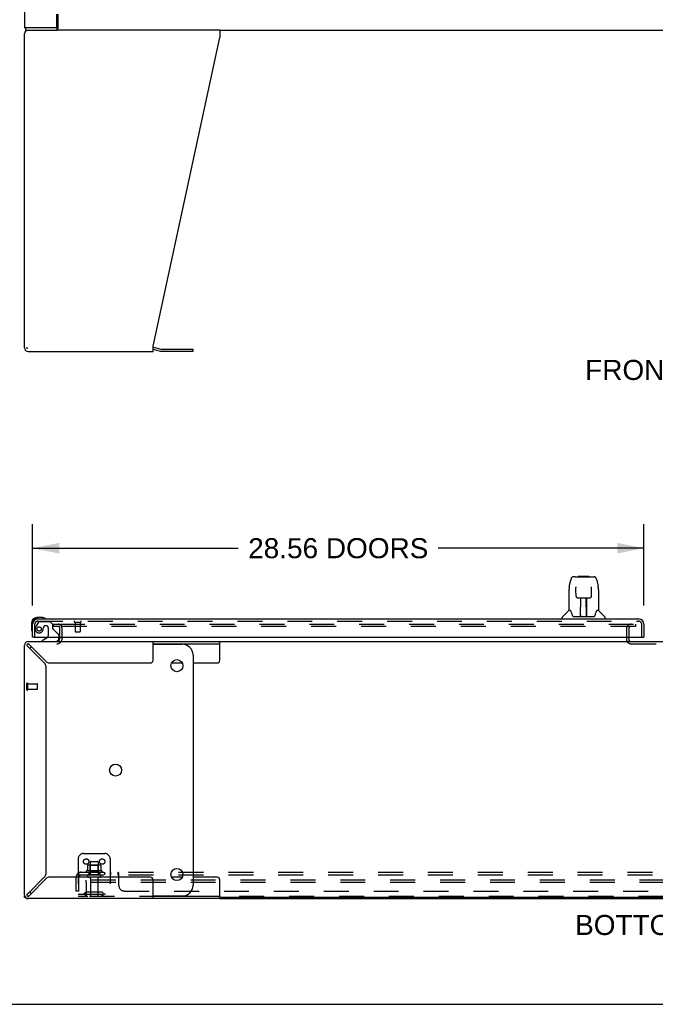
# Model space of a CAD drawing. Header units: inches. Extents: x 0 to 212, y 0 to 137.
# Tile 2 of 31: x 36 to 65, y 0 to 46. Entities that reach past the tile are written whole.
import ezdxf

# ---------------------------------------------------------------- set-up
doc = ezdxf.new("R2010")
doc.units = ezdxf.units.IN
doc.header["$LTSCALE"] = 11.654639
doc.header["$MEASUREMENT"] = 0
doc.linetypes.add('HIDDEN', pattern=[0.2, 0.1, -0.1])
doc.layers.get('0').update_dxf_attribs({"linetype": 'CONTINUOUS'})
for name, color, linetype in [('DEFAULT_2', 8, 'HIDDEN'), ('DIMENSIONS', 7, 'CONTINUOUS'), ('SECONDARY_OR_LEFT_DOOR_ASSEMBLY', 7, 'CONTINUOUS'), ('SUBPANEL', 7, 'CONTINUOUS')]:
    doc.layers.add(name, color=color, linetype=linetype)
doc.styles.get("Standard").update_dxf_attribs({"font": 'arial.ttf'})
doc.dimstyles.new('DIMSTYLE_1', dxfattribs={"dimtxt": 0.934864, "dimasz": 1.246485, "dimexe": 0.09, "dimexo": 0.07, "dimgap": 0.0375, "dimtad": 0, "dimtih": 1, "dimtoh": 1, "dimzin": 4, "dimdsep": 46, "dimtxsty": 'Standard', "dimblk": '_FILLED', "dimblk1": '_FILLED', "dimblk2": '_FILLED', "dimcen": 0.09, "dimazin": 1, "dimtfac": 1, "dimtdec": 3, "dimtofl": 0, "dimtmove": 0, "dimatfit": 3, "dimldrblk": '_FILLED', "dimfxl": 0, "dimtolj": 1, "dimtzin": 4, "dimarcsym": 0})

# ---------------------------------------------------------------- blocks, each defined once
blk = doc.blocks.new('_FILLED')
at = {"color": 0, "linetype": 'ByBlock'}
blk.add_solid([(0, 0), (-1, 0.2), (-1, -0.2)], dxfattribs=at)
blk = doc.blocks.new('*D13')
at = {"layer": 'DIMENSIONS', "color": 2, "linetype": 'Continuous'}
for p, q in [((36.153, 18.619), (36.153, 22.416)), ((64.716, 18.619), (64.716, 22.416)), ((36.153, 21.294), (45.762, 21.294)), ((64.716, 21.294), (55.107, 21.294))]:
    blk.add_line(p, q, dxfattribs=at)
at = {"layer": 'DIMENSIONS', "color": 2, "linetype": 'Continuous', "xscale": 1.2464854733, "yscale": 1.2464854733, "zscale": 1.2464854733, "rotation": 180}
blk.add_blockref('_FILLED', (36.153, 21.294), dxfattribs=at)
at = {"layer": 'DIMENSIONS', "color": 2, "linetype": 'Continuous', "xscale": 1.2464854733, "yscale": 1.2464854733, "zscale": 1.2464854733}
blk.add_blockref('_FILLED', (64.716, 21.294), dxfattribs=at)
at = {"layer": 'DIMENSIONS', "color": 2, "linetype": 'Continuous', "insert": (50.434, 21.762), "char_height": 0.93486, "width": 8.4103, "attachment_point": 2, "line_spacing_factor": 0.9}
blk.add_mtext('28.56 DOORS', dxfattribs=at)

msp = doc.modelspace()

# ---------------------------------------------------------------- linework, layer by layer
at = {"color": 3, "linetype": 'Continuous'}
for p, q in [((35.778, 105.379), (35.778, 45.587)), ((37.278, 45.647), (37.278, 46.233)), ((37.285, 45.587), (35.778, 45.587)), ((35.778, 30.65), (35.778, 45.316)), ((44.901, 45.483), (37.301, 45.483)), ((41.778, 30.732), (44.901, 45.143)), ((44.901, 45.483), (44.901, 45.143)), ((35.945, 30.483), (41.778, 30.483)), ((41.778, 30.483), (41.778, 30.732)), ((41.795, 30.685), (42.144, 30.592)), ((42.16, 30.59), (43.647, 30.59)), ((37.424, 17.077), (37.424, 17.139)), ((35.778, 5.101), (35.778, 16.768)), ((35.945, 16.935), (44.901, 16.935)), ((35.945, 16.692), (36.714, 15.923)), ((36.79, 15.999), (36.021, 16.768)), ((41.778, 16.06), (41.778, 16.935)), ((36.778, 6.102), (36.778, 15.767)), ((36.945, 15.935), (41.653, 15.935)), ((36.714, 5.946), (35.945, 5.177)), ((36.021, 5.101), (36.79, 5.87)), ((41.653, 5.935), (36.945, 5.935)), ((41.778, 4.935), (41.778, 5.81)), ((35.778, 4.987), (35.778, 5.049)), ((35.912, 4.935), (35.882, 4.935)), ((44.901, 4.935), (35.945, 4.935)), ((44.901, 4.935), (87.655, 4.935))]:
    msp.add_line(p, q, dxfattribs=at)
at = {"color": 7, "linetype": 'Continuous'}
for p, q in [((37.331, 46.233), (37.331, 45.58)), ((35.83, 45.483), (35.83, 45.587)), ((37.285, 45.587), (37.285, 45.483)), ((35.83, 45.483), (37.301, 45.483)), ((44.901, 45.483), (87.655, 45.483)), ((35.905, 30.602), (35.905, 30.675)), ((41.778, 30.582), (42.117, 30.491)), ((42.16, 30.486), (43.647, 30.486)), ((43.647, 30.486), (43.647, 30.59)), ((37.528, 17.139), (37.528, 17.077)), ((64.007, 17.077), (64.007, 17.139)), ((41.778, 16.831), (44.901, 16.831)), ((41.778, 16.81), (43.147, 16.81)), ((44.901, 16.06), (44.901, 16.935)), ((44.901, 16.935), (87.655, 16.935)), ((43.647, 16.31), (43.647, 5.56)), ((42.645, 15.935), (43.148, 15.935)), ((43.647, 15.935), (44.776, 15.935)), ((43.148, 5.935), (42.645, 5.935)), ((44.776, 5.935), (43.647, 5.935)), ((44.901, 4.935), (44.901, 5.81)), ((41.778, 5.06), (43.147, 5.06)), ((35.824, 4.987), (35.778, 4.987)), ((35.882, 4.947), (35.882, 4.935)), ((44.901, 5.039), (41.778, 5.039)), ((87.655, 4.987), (44.901, 4.987)), ((0, 0), (211.903, 0))]:
    msp.add_line(p, q, dxfattribs=at)
at = {"color": 3, "linetype": 'Continuous'}
for points in [[(37.303, 45.612), (37.301, 45.606), (37.3, 45.603), (37.299, 45.6), (37.298, 45.598), (37.297, 45.596), (37.295, 45.594), (37.294, 45.592), (37.292, 45.59), (37.291, 45.589), (37.289, 45.588), (37.288, 45.587), (37.286, 45.587), (37.285, 45.587)], [(37.331, 45.643), (37.329, 45.642), (37.326, 45.642), (37.324, 45.641), (37.322, 45.64), (37.32, 45.638), (37.318, 45.637), (37.316, 45.635), (37.314, 45.633), (37.313, 45.631), (37.311, 45.628), (37.31, 45.626), (37.308, 45.623), (37.307, 45.62), (37.306, 45.618), (37.304, 45.615), (37.303, 45.612)]]:
    msp.add_lwpolyline(points, dxfattribs=at)
at = {"color": 7, "linetype": 'Continuous'}
for points in [[(37.319, 45.544), (37.317, 45.534), (37.315, 45.529), (37.314, 45.523), (37.313, 45.519), (37.311, 45.514), (37.31, 45.509), (37.308, 45.505), (37.307, 45.501), (37.305, 45.497), (37.303, 45.494), (37.301, 45.491), (37.299, 45.489), (37.297, 45.487), (37.294, 45.485), (37.292, 45.484), (37.29, 45.483), (37.287, 45.483), (37.285, 45.483)], [(37.331, 45.58), (37.329, 45.578), (37.328, 45.575), (37.327, 45.572), (37.325, 45.568), (37.324, 45.564), (37.322, 45.559), (37.321, 45.554), (37.32, 45.549), (37.319, 45.544)], [(35.882, 16.768), (35.883, 16.761), (35.885, 16.753), (35.889, 16.745), (35.894, 16.738)], [(35.894, 16.738), (35.9, 16.73), (35.908, 16.723), (35.916, 16.715), (35.925, 16.707), (35.935, 16.7), (35.945, 16.692)], [(36.021, 16.768), (36.013, 16.778), (36.006, 16.788), (35.998, 16.797), (35.99, 16.805), (35.983, 16.812), (35.975, 16.819), (35.967, 16.824), (35.96, 16.828), (35.952, 16.83), (35.945, 16.831)], [(35.945, 5.177), (35.935, 5.17), (35.925, 5.162), (35.916, 5.155), (35.908, 5.147), (35.9, 5.139), (35.894, 5.132), (35.889, 5.124), (35.885, 5.116), (35.883, 5.109), (35.882, 5.101)], [(35.975, 5.051), (35.983, 5.057), (35.99, 5.065), (35.998, 5.073), (36.006, 5.082), (36.013, 5.091), (36.021, 5.101)], [(35.945, 5.039), (35.952, 5.04), (35.96, 5.042), (35.967, 5.046), (35.975, 5.051)]]:
    msp.add_lwpolyline(points, dxfattribs=at)
for centre in [(42.897, 15.81), (40.03, 10.935), (42.897, 6.06)]:
    msp.add_circle(centre, 0.281, dxfattribs=at)
at = {"color": 3, "linetype": 'Continuous'}
for centre, radius, start, end in [((37.218, 45.647), 0.06, 270, 360), ((35.945, 45.316), 0.167, 90, 180), ((35.945, 30.65), 0.167, 180, 270), ((41.752, 30.525), 0.167, 75, 81.039), ((42.16, 30.652), 0.0625, 255, 270), ((37.282, 17.077), 0.142, 270, 360), ((64.122, 17.05), 0.115, 192.8571, 244.7498), ((35.945, 16.768), 0.167, 90, 180), ((36.558, 15.767), 0.22, 0, 45), ((36.945, 16.155), 0.22, 225, 270), ((41.653, 16.06), 0.125, 270, 360), ((36.558, 6.102), 0.22, 315, 360), ((36.945, 5.715), 0.22, 90, 135), ((41.653, 5.81), 0.125, 0, 90), ((35.945, 5.101), 0.167, 180, 270)]:
    msp.add_arc(centre, radius, start, end, dxfattribs=at)
at = {"color": 7, "linetype": 'Continuous'}
for centre, radius, start, end in [((42.16, 30.652), 0.167, 255, 270), ((37.282, 17.077), 0.246, 325.7693, 360), ((35.945, 16.768), 0.0625, 90, 180), ((36.405, 16.31), 0.5, 128.9359, 141.3055), ((43.147, 16.31), 0.5, 0, 90), ((44.776, 16.06), 0.125, 270, 360), ((43.147, 5.56), 0.5, 270, 360), ((44.776, 5.81), 0.125, 0, 90), ((35.945, 5.101), 0.0625, 180, 270), ((36.405, 5.56), 0.5, 218.6945, 231.0641)]:
    msp.add_arc(centre, radius, start, end, dxfattribs=at)
at = {"layer": 'DEFAULT_2', "color": 8, "linetype": 'HIDDEN'}
for p, q in [((37.112, 17.747), (37.112, 17.643)), ((37.112, 17.747), (37.424, 17.747)), ((37.424, 17.643), (37.112, 17.643)), ((37.424, 17.139), (37.424, 17.561)), ((37.428, 17.747), (64.32, 17.747)), ((64.32, 17.643), (37.428, 17.643)), ((37.528, 17.139), (37.528, 17.561)), ((63.903, 17.528), (63.903, 17.05)), ((64.007, 17.528), (64.007, 17.139)), ((64.32, 17.747), (64.32, 17.643)), ((64.007, 17.077), (64.007, 17.05)), ((64.122, 16.831), (67.184, 16.831)), ((35.882, 14.689), (35.882, 14.973)), ((35.925, 14.689), (35.925, 14.973)), ((35.925, 14.955), (36.372, 14.955)), ((36.382, 14.717), (36.382, 14.945)), ((35.925, 14.707), (36.372, 14.707)), ((38.528, 7.039), (39.528, 7.039)), ((38.278, 6.789), (38.278, 5.039)), ((38.709, 6.478), (38.709, 6.26)), ((39.284, 6.5), (38.772, 6.5)), ((38.845, 6.48), (38.825, 6.5)), ((38.845, 6.634), (38.845, 6.039)), ((38.845, 6.184), (38.845, 6.48)), ((39.212, 6.48), (38.845, 6.48)), ((38.875, 6.664), (39.181, 6.664)), ((39.211, 6.634), (39.211, 6.039)), ((39.212, 6.48), (39.232, 6.5)), ((39.212, 6.184), (39.212, 6.48)), ((39.347, 6.478), (39.347, 6.26)), ((39.778, 6.789), (39.778, 5.039)), ((39.384, 6.234), (38.672, 6.234)), ((38.694, 6.164), (39.362, 6.164)), ((39.293, 6.039), (38.764, 6.039)), ((38.845, 6.184), (38.825, 6.164)), ((39.212, 6.184), (38.845, 6.184)), ((39.212, 6.184), (39.232, 6.164)), ((38.653, 5.685), (38.653, 5.789)), ((93.653, 5.789), (38.653, 5.789)), ((38.653, 5.685), (38.653, 5.099)), ((93.653, 5.685), (38.653, 5.685)), ((39.293, 5.933), (38.764, 5.933)), ((38.862, 5.87), (38.862, 5.069)), ((39.194, 5.87), (39.194, 5.069)), ((38.278, 5.143), (39.778, 5.143)), ((38.621, 5.211), (38.553, 5.162)), ((38.682, 5.127), (38.614, 5.078)), ((39.369, 5.233), (38.688, 5.233)), ((39.369, 5.129), (38.688, 5.129)), ((38.853, 5.233), (38.853, 5.129)), ((39.203, 5.233), (39.203, 5.129)), ((39.374, 5.127), (39.442, 5.078)), ((39.435, 5.211), (39.503, 5.162)), ((38.713, 5.039), (38.278, 5.039)), ((93.593, 5.039), (38.713, 5.039))]:
    msp.add_line(p, q, dxfattribs=at)
for points in [[(38.715, 6.488), (38.714, 6.487), (38.712, 6.486), (38.711, 6.485), (38.71, 6.483), (38.71, 6.482), (38.709, 6.48), (38.709, 6.478)], [(39.341, 6.488), (39.342, 6.487), (39.344, 6.486), (39.345, 6.485), (39.346, 6.483), (39.346, 6.482), (39.347, 6.48), (39.347, 6.478)], [(38.709, 6.26), (38.709, 6.259), (38.709, 6.258), (38.709, 6.257), (38.708, 6.256), (38.708, 6.255), (38.708, 6.255), (38.707, 6.254), (38.707, 6.254), (38.707, 6.253), (38.706, 6.253), (38.706, 6.253), (38.706, 6.253), (38.705, 6.252), (38.705, 6.252), (38.705, 6.252), (38.704, 6.252), (38.704, 6.252), (38.704, 6.251)], [(39.352, 6.251), (39.352, 6.252), (39.352, 6.252), (39.351, 6.252), (39.351, 6.252), (39.351, 6.252), (39.351, 6.253), (39.35, 6.253), (39.35, 6.253), (39.35, 6.253), (39.349, 6.254), (39.349, 6.254), (39.349, 6.255), (39.348, 6.255), (39.348, 6.256), (39.348, 6.257), (39.347, 6.258), (39.347, 6.259), (39.347, 6.26)]]:
    msp.add_lwpolyline(points, dxfattribs=at)
for centre in [(38.653, 6.664), (39.403, 6.664)]:
    msp.add_circle(centre, 0.128, dxfattribs=at)
for centre, radius, start, end in [((37.342, 17.561), 0.186, 0, 90), ((37.342, 17.561), 0.0823, 0, 90), ((64.122, 17.528), 0.219, 90, 180), ((64.122, 17.528), 0.115, 90, 180), ((64.122, 17.05), 0.219, 180, 270), ((64.122, 17.05), 0.115, 180, 192.8571), ((37.282, 17.077), 0.246, 270, 325.7693), ((64.122, 17.05), 0.115, 244.7498, 270), ((35.904, 14.973), 0.0215, 360, 180), ((36.372, 14.945), 0.01, 360, 90), ((36.372, 14.717), 0.01, 270, 0), ((35.904, 14.689), 0.0215, 180, 0), ((38.528, 6.789), 0.25, 90, 180), ((39.528, 6.789), 0.25, 0, 90), ((38.772, 6.359), 0.141, 90, 113.95), ((38.875, 6.634), 0.03, 90, 180), ((39.181, 6.634), 0.03, 0, 90), ((39.284, 6.359), 0.141, 66.05, 90), ((38.694, 6.202), 0.0384, 124.4497, 270), ((39.028, 5.634), 0.698, 117.6814, 120.6631), ((38.764, 5.986), 0.053, 90, 270), ((39.293, 5.986), 0.053, 270, 90), ((39.028, 5.634), 0.698, 59.3369, 62.3186), ((39.362, 6.202), 0.0384, 270, 55.5503), ((38.8, 5.87), 0.0625, 0, 90), ((39.257, 5.87), 0.0625, 90, 180), ((38.492, 5.247), 0.104, 270, 305.7539), ((38.492, 5.247), 0.208, 270, 305.7539), ((38.688, 5.119), 0.114, 90, 125.7539), ((38.713, 5.099), 0.06, 180, 270), ((38.688, 5.119), 0.01, 90, 125.7539), ((38.892, 5.069), 0.03, 180, 270), ((39.164, 5.069), 0.03, 270, 360), ((39.369, 5.119), 0.114, 54.2461, 90), ((39.369, 5.119), 0.01, 54.2461, 90), ((39.564, 5.247), 0.208, 234.2461, 270), ((39.564, 5.247), 0.104, 234.2461, 270)]:
    msp.add_arc(centre, radius, start, end, dxfattribs=at)
at = {"layer": 'SECONDARY_OR_LEFT_DOOR_ASSEMBLY', "color": 7, "linetype": 'Continuous'}
for p, q in [((61.229, 19.501), (61.294, 19.807)), ((61.499, 19.961), (61.418, 19.961)), ((61.5, 19.961), (62.388, 19.961)), ((61.505, 19.961), (61.504, 19.961)), ((61.665, 19.981), (61.645, 19.961)), ((61.665, 19.981), (62.141, 19.981)), ((62.141, 19.981), (62.161, 19.961)), ((62.512, 19.807), (62.577, 19.501)), ((61.214, 19.359), (61.214, 18.386)), ((61.537, 19.449), (61.517, 19.449)), ((61.536, 19.486), (61.536, 19.482)), ((61.536, 19.482), (61.536, 19.478)), ((61.536, 19.478), (61.536, 19.47)), ((61.536, 19.47), (61.536, 19.46)), ((61.539, 19.338), (61.536, 19.46)), ((61.543, 19.055), (61.539, 19.338)), ((62.263, 19.055), (62.27, 19.467)), ((62.27, 19.475), (62.27, 19.48)), ((62.27, 19.467), (62.27, 19.475)), ((62.289, 19.449), (62.27, 19.449)), ((62.583, 19.47), (62.577, 19.501)), ((62.592, 19.358), (62.592, 18.386)), ((61.615, 18.977), (61.623, 18.977)), ((61.624, 18.977), (61.744, 18.977)), ((61.754, 18.131), (61.769, 18.978)), ((61.761, 18.562), (61.761, 18.978)), ((61.78, 18.978), (62.026, 18.978)), ((62.029, 18.111), (62.014, 18.978)), ((62.045, 18.111), (62.045, 18.978)), ((62.062, 18.977), (62.182, 18.977)), ((61.765, 18.753), (61.761, 18.753)), ((61.764, 18.741), (61.761, 18.741)), ((62.045, 18.753), (62.018, 18.753)), ((62.045, 18.741), (62.018, 18.741)), ((62.022, 18.512), (62.045, 18.512)), ((62.045, 18.509), (62.022, 18.509)), ((36.612, 18.053), (36.356, 18.053)), ((36.4, 17.993), (36.356, 17.993)), ((36.65, 18.05), (36.612, 18.053)), ((36.748, 18.006), (36.748, 18.006)), ((60.899, 17.993), (60.899, 18.055)), ((61.208, 18.381), (60.911, 18.083)), ((61.287, 18.386), (61.214, 18.386)), ((61.284, 18.386), (61.289, 18.377)), ((61.35, 18.222), (61.365, 18.175)), ((61.365, 18.175), (61.367, 18.167)), ((61.382, 18.134), (61.387, 18.127)), ((61.417, 18.111), (62.389, 18.111)), ((61.755, 18.183), (61.754, 18.157)), ((61.761, 18.111), (61.761, 18.115)), ((62.028, 18.157), (62.028, 18.183)), ((62.439, 18.166), (62.442, 18.175)), ((62.517, 18.376), (62.522, 18.385)), ((62.592, 18.386), (62.519, 18.386)), ((62.598, 18.381), (62.895, 18.083)), ((62.907, 17.993), (62.907, 18.055)), ((36.093, 17.79), (36.093, 17.533)), ((36.093, 17.533), (36.096, 17.496)), ((36.153, 17.79), (36.153, 17.746)), ((36.138, 17.405), (36.139, 17.401)), ((36.139, 17.401), (36.139, 17.4)), ((36.215, 17.139), (36.153, 17.139)), ((36.833, 17.112), (36.595, 16.974)), ((37.382, 17.139), (37.382, 17.092)), ((64.654, 17.139), (64.716, 17.139)), ((36.595, 16.935), (36.595, 16.974))]:
    msp.add_line(p, q, dxfattribs=at)
at = {"layer": 'SECONDARY_OR_LEFT_DOOR_ASSEMBLY', "color": 3, "linetype": 'Continuous'}
for p, q in [((36.4, 17.993), (64.469, 17.993)), ((36.153, 17.139), (36.153, 17.746)), ((64.716, 17.746), (64.716, 17.139)), ((36.215, 17.139), (64.654, 17.139))]:
    msp.add_line(p, q, dxfattribs=at)
at = {"layer": 'SECONDARY_OR_LEFT_DOOR_ASSEMBLY', "color": 8, "linetype": 'HIDDEN'}
for p, q in [((36.257, 17.139), (36.257, 17.746)), ((36.433, 17.834), (36.332, 17.69)), ((36.4, 17.889), (64.469, 17.889)), ((36.498, 17.868), (36.949, 17.868)), ((36.785, 17.676), (36.752, 17.676)), ((36.883, 17.578), (36.883, 17.198)), ((37.075, 17.742), (36.949, 17.868)), ((37.075, 17.742), (37.075, 17.563)), ((37.134, 17.504), (37.353, 17.285)), ((38.115, 17.846), (38.399, 17.846)), ((38.133, 17.846), (38.133, 17.399)), ((38.381, 17.846), (38.381, 17.399)), ((64.612, 17.139), (64.612, 17.746)), ((37.382, 17.214), (37.382, 17.139)), ((38.143, 17.389), (38.371, 17.389))]:
    msp.add_line(p, q, dxfattribs=at)
at = {"layer": 'SECONDARY_OR_LEFT_DOOR_ASSEMBLY', "color": 7, "linetype": 'Continuous'}
for points in [[(61.418, 19.961), (61.414, 19.961), (61.399, 19.959), (61.384, 19.955), (61.37, 19.948), (61.358, 19.939), (61.347, 19.929), (61.338, 19.918), (61.329, 19.906), (61.322, 19.892), (61.315, 19.878), (61.309, 19.861), (61.303, 19.843), (61.298, 19.822), (61.294, 19.807)], [(62.488, 19.884), (62.482, 19.896), (62.476, 19.908), (62.468, 19.919), (62.46, 19.928), (62.451, 19.937), (62.44, 19.945), (62.428, 19.952), (62.416, 19.957), (62.402, 19.96), (62.388, 19.961)], [(62.512, 19.807), (62.509, 19.819), (62.504, 19.838), (62.499, 19.855), (62.494, 19.87), (62.488, 19.884)], [(61.229, 19.501), (61.223, 19.469), (61.218, 19.427), (61.215, 19.385), (61.214, 19.359)], [(61.536, 19.49), (61.535, 19.49), (61.535, 19.49), (61.536, 19.49), (61.536, 19.489), (61.536, 19.488), (61.536, 19.487), (61.536, 19.486)], [(62.27, 19.48), (62.27, 19.484), (62.27, 19.486), (62.27, 19.487), (62.271, 19.488), (62.271, 19.489), (62.271, 19.49), (62.271, 19.49)], [(62.592, 19.358), (62.591, 19.386), (62.588, 19.428), (62.583, 19.47)], [(61.543, 19.055), (61.545, 19.043), (61.548, 19.03), (61.553, 19.018), (61.561, 19.007), (61.57, 18.998), (61.58, 18.99), (61.591, 18.984), (61.603, 18.98), (61.615, 18.977)], [(61.744, 18.977), (61.747, 18.977), (61.756, 18.977), (61.765, 18.978)], [(61.765, 18.978), (61.774, 18.978), (61.78, 18.978)], [(62.026, 18.978), (62.034, 18.978), (62.043, 18.978)], [(62.043, 18.978), (62.051, 18.977), (62.06, 18.977), (62.062, 18.977)], [(62.183, 18.977), (62.192, 18.978), (62.204, 18.98), (62.216, 18.984), (62.227, 18.99), (62.238, 18.999), (62.246, 19.008), (62.253, 19.019), (62.259, 19.031), (62.262, 19.044), (62.263, 19.055)], [(36.748, 18.006), (36.746, 18.007), (36.745, 18.007), (36.741, 18.008)], [(61.289, 18.377), (61.303, 18.349), (61.318, 18.313), (61.334, 18.271), (61.35, 18.222)], [(61.367, 18.167), (61.372, 18.154), (61.377, 18.143), (61.382, 18.134)], [(61.387, 18.127), (61.393, 18.121), (61.4, 18.116), (61.407, 18.112), (61.415, 18.111), (61.417, 18.111)], [(62.389, 18.111), (62.39, 18.111), (62.398, 18.112), (62.406, 18.116), (62.413, 18.12)], [(62.413, 18.12), (62.419, 18.127), (62.424, 18.134)], [(62.424, 18.134), (62.429, 18.143), (62.434, 18.153), (62.439, 18.166)], [(62.442, 18.175), (62.456, 18.22), (62.472, 18.269), (62.488, 18.311), (62.503, 18.348), (62.517, 18.376)], [(36.139, 17.4), (36.14, 17.398), (36.14, 17.398)]]:
    msp.add_lwpolyline(points, dxfattribs=at)
at = {"layer": 'SECONDARY_OR_LEFT_DOOR_ASSEMBLY', "color": 8, "linetype": 'HIDDEN'}
msp.add_circle((36.457, 17.526), 0.101, dxfattribs=at)
at = {"layer": 'SECONDARY_OR_LEFT_DOOR_ASSEMBLY', "color": 7, "linetype": 'Continuous'}
for centre, radius, start, end in [((36.356, 17.79), 0.263, 90, 180), ((36.356, 17.79), 0.203, 90, 180), ((36.612, 17.803), 0.25, 59.1101, 90), ((36.733, 18.008), 0.015, 270, 353.6204), ((36.733, 18.004), 0.015, 6.3796, 59.1101), ((60.939, 18.055), 0.0394, 135, 180), ((61.222, 18.367), 0.0197, 97.5, 135), ((61.774, 18.131), 0.0197, 179, 270), ((61.774, 18.131), 0.0197, 260.739, 269.9232), ((62.009, 18.131), 0.0197, 270, 1), ((62.009, 18.131), 0.0197, 270.0771, 272.6469), ((62.584, 18.367), 0.0197, 45, 82.5), ((62.868, 18.055), 0.0394, 0, 45), ((36.343, 17.533), 0.25, 180, 210.8899), ((36.141, 17.413), 0.015, 210.8899, 263.6204), ((36.138, 17.413), 0.015, 276.3796, 360), ((36.783, 17.198), 0.1, 300.092, 323.4532), ((37.225, 17.092), 0.157, 270, 360)]:
    msp.add_arc(centre, radius, start, end, dxfattribs=at)
at = {"layer": 'SECONDARY_OR_LEFT_DOOR_ASSEMBLY', "color": 3, "linetype": 'Continuous'}
for centre, start, end in [((36.4, 17.746), 90, 180), ((64.469, 17.746), 0, 90)]:
    msp.add_arc(centre, 0.246, start, end, dxfattribs=at)
at = {"layer": 'SECONDARY_OR_LEFT_DOOR_ASSEMBLY', "color": 8, "linetype": 'HIDDEN'}
for centre, radius, start, end in [((36.4, 17.746), 0.142, 90, 180), ((36.457, 17.526), 0.187, 163.1561, 342.1518), ((36.647, 17.468), 0.386, 144.9, 163.1561), ((36.498, 17.789), 0.079, 90, 144.9), ((36.261, 17.589), 0.393, 342.0702, 358.3397), ((36.752, 17.578), 0.098, 90, 180), ((36.785, 17.578), 0.098, 0, 90), ((37.114, 17.563), 0.039, 180, 248.3904), ((37.063, 17.434), 0.1, 45, 68.3904), ((38.115, 17.867), 0.0215, 90, 270), ((38.399, 17.867), 0.0215, 270, 90), ((64.469, 17.746), 0.142, 0, 90), ((36.783, 17.198), 0.1, 323.4532, 360), ((37.282, 17.214), 0.1, 0, 45), ((38.143, 17.399), 0.01, 180, 270), ((38.371, 17.399), 0.01, 270, 360)]:
    msp.add_arc(centre, radius, start, end, dxfattribs=at)
at = {"layer": 'SECONDARY_OR_LEFT_DOOR_ASSEMBLY', "color": 7, "linetype": 'Continuous'}
for centre, major_axis, start_param, end_param in [((61.753, 18.15), (0.0394, 0), -1.369355, -1.264777), ((62.029, 18.15), (0, 0.0394), -3.447611, -3.141593)]:
    msp.add_ellipse(centre, major_axis=major_axis, ratio=1, start_param=start_param, end_param=end_param, dxfattribs=at)
at = {"layer": 'SUBPANEL', "color": 8, "linetype": 'HIDDEN'}
for p, q in [((38.271, 6.11), (38.35, 6.013)), ((38.309, 6.039), (38.309, 6.164)), ((38.309, 6.164), (93.997, 6.164)), ((38.309, 6.039), (93.997, 6.039)), ((38.778, 6.164), (38.778, 6.039)), ((39.278, 6.164), (39.278, 6.039)), ((39.506, 6.164), (39.506, 6.039)), ((39.787, 6.164), (39.787, 6.039)), ((40.149, 6.039), (40.149, 6.164)), ((40.165, 6.024), (40.162, 6.028)), ((40.184, 5.539), (40.184, 6.11)), ((38.184, 5.289), (38.184, 5.927)), ((38.309, 5.289), (38.309, 5.927)), ((38.309, 5.289), (38.184, 5.289)), ((40.434, 5.289), (91.872, 5.289))]:
    msp.add_line(p, q, dxfattribs=at)
for points in [[(38.271, 6.11), (38.273, 6.112), (38.275, 6.114), (38.277, 6.117), (38.279, 6.12), (38.281, 6.123), (38.283, 6.127), (38.284, 6.13), (38.286, 6.134)], [(38.286, 6.134), (38.289, 6.141), (38.291, 6.145), (38.292, 6.148), (38.294, 6.151), (38.295, 6.153), (38.297, 6.156), (38.299, 6.159), (38.301, 6.16), (38.303, 6.162), (38.304, 6.163), (38.306, 6.163), (38.308, 6.164), (38.309, 6.164)], [(38.309, 6.098), (38.309, 6.099), (38.309, 6.099), (38.309, 6.098), (38.309, 6.098), (38.309, 6.098), (38.309, 6.097), (38.309, 6.097), (38.309, 6.096), (38.309, 6.096), (38.309, 6.095)], [(38.332, 6.035), (38.332, 6.035), (38.332, 6.035), (38.332, 6.035), (38.332, 6.035), (38.332, 6.036), (38.332, 6.036), (38.331, 6.036), (38.331, 6.037), (38.331, 6.038), (38.33, 6.038), (38.33, 6.039), (38.33, 6.039), (38.329, 6.04), (38.329, 6.04), (38.329, 6.041), (38.328, 6.042), (38.328, 6.042), (38.328, 6.043), (38.327, 6.044), (38.327, 6.044), (38.327, 6.045), (38.326, 6.046), (38.326, 6.047), (38.325, 6.047), (38.325, 6.048), (38.325, 6.049), (38.324, 6.05), (38.324, 6.05), (38.324, 6.051), (38.323, 6.052), (38.323, 6.053), (38.323, 6.054), (38.322, 6.054), (38.322, 6.055), (38.322, 6.056), (38.321, 6.057), (38.321, 6.058), (38.32, 6.059), (38.32, 6.06), (38.32, 6.061), (38.319, 6.062), (38.319, 6.063), (38.319, 6.064), (38.318, 6.065), (38.318, 6.066), (38.317, 6.067), (38.317, 6.068), (38.317, 6.069), (38.316, 6.07), (38.316, 6.071), (38.316, 6.072), (38.315, 6.073), (38.315, 6.074), (38.315, 6.075), (38.314, 6.076), (38.314, 6.077), (38.314, 6.079), (38.313, 6.08), (38.313, 6.081), (38.313, 6.082), (38.312, 6.083), (38.312, 6.084), (38.312, 6.085), (38.312, 6.086), (38.311, 6.087), (38.311, 6.088), (38.311, 6.089), (38.311, 6.09), (38.311, 6.091), (38.31, 6.091), (38.31, 6.092), (38.31, 6.093), (38.31, 6.094), (38.31, 6.095), (38.31, 6.096), (38.309, 6.097), (38.309, 6.097), (38.309, 6.098), (38.309, 6.098), (38.309, 6.098), (38.309, 6.098)], [(38.337, 6.021), (38.333, 6.024), (38.331, 6.026), (38.329, 6.028), (38.326, 6.03), (38.324, 6.032), (38.322, 6.034), (38.319, 6.035), (38.317, 6.037), (38.315, 6.038), (38.313, 6.038), (38.311, 6.039), (38.309, 6.039)], [(38.329, 6.039), (38.33, 6.038), (38.33, 6.038), (38.33, 6.037), (38.331, 6.037), (38.331, 6.036), (38.331, 6.036), (38.332, 6.036), (38.332, 6.035), (38.332, 6.035), (38.332, 6.035), (38.332, 6.035)], [(38.35, 6.013), (38.35, 6.013), (38.349, 6.013), (38.348, 6.013), (38.347, 6.013), (38.346, 6.014), (38.345, 6.014), (38.343, 6.015), (38.342, 6.016), (38.34, 6.018), (38.339, 6.019), (38.337, 6.021)], [(40.164, 6.151), (40.163, 6.153), (40.161, 6.156), (40.159, 6.159), (40.157, 6.16), (40.155, 6.162), (40.154, 6.163), (40.152, 6.163), (40.15, 6.164), (40.149, 6.164)], [(40.162, 6.028), (40.161, 6.03), (40.159, 6.032), (40.158, 6.034), (40.156, 6.035), (40.155, 6.037), (40.153, 6.038), (40.152, 6.038), (40.15, 6.039), (40.149, 6.039)], [(40.159, 6.032), (40.158, 6.034), (40.156, 6.035), (40.155, 6.037), (40.153, 6.038), (40.152, 6.038), (40.15, 6.039), (40.149, 6.039)], [(40.155, 6.162), (40.154, 6.163), (40.152, 6.163)], [(40.167, 6.145), (40.166, 6.148), (40.164, 6.151), (40.163, 6.153), (40.161, 6.156), (40.159, 6.159), (40.157, 6.16)], [(40.178, 6.013), (40.176, 6.014), (40.175, 6.014), (40.173, 6.015), (40.171, 6.016), (40.17, 6.018), (40.169, 6.019), (40.167, 6.021), (40.166, 6.022), (40.165, 6.024)], [(40.184, 6.013), (40.183, 6.013), (40.181, 6.013), (40.179, 6.013), (40.178, 6.013), (40.176, 6.014), (40.175, 6.014), (40.173, 6.015), (40.171, 6.016), (40.17, 6.018), (40.169, 6.019), (40.167, 6.021), (40.166, 6.022)], [(40.17, 6.138), (40.169, 6.141), (40.167, 6.145)], [(40.18, 6.117), (40.178, 6.12), (40.176, 6.123), (40.175, 6.127), (40.173, 6.13), (40.17, 6.138)], [(40.184, 6.11), (40.183, 6.112), (40.181, 6.114), (40.18, 6.117), (40.178, 6.12)], [(40.184, 6.013), (40.183, 6.013), (40.181, 6.013), (40.179, 6.013)], [(40.184, 6.11), (40.183, 6.112), (40.181, 6.114)]]:
    msp.add_lwpolyline(points, dxfattribs=at)
for centre, radius, start, end in [((38.421, 5.927), 0.237, 90, 180), ((38.421, 5.927), 0.112, 90, 180), ((40.434, 5.539), 0.25, 180, 270)]:
    msp.add_arc(centre, radius, start, end, dxfattribs=at)

# ---------------------------------------------------------------- texts
at = {"layer": 'DIMENSIONS', "color": 2, "linetype": 'Continuous', "attachment_point": 2, "line_spacing_factor": 0.9}
for s, insert, char_height, width in [('FRONT VIEW', (66.07, 30.085), 0.9349, 8.18093), ('BOTTOM VIEW', (66.143, 4.171), 0.93486, 9.26523)]:
    msp.add_mtext(s, dxfattribs=dict(at, insert=insert, char_height=char_height, width=width))

# ---------------------------------------------------------------- dimensions: what is measured, and where the dimension line sits
at = {"layer": 'DIMENSIONS', "color": 2, "linetype": 'Continuous'}
dim = msp.add_linear_dim(base=(64.716, 21.294), p1=(36.153, 18.549), p2=(64.716, 18.549), text='<> DOORS', dimstyle='DIMSTYLE_1', dxfattribs=at)
dim.commit()
dim.dimension.update_dxf_attribs({"geometry": '*D13', "text_midpoint": (50.434, 21.294), "dimtype": 160})

doc.saveas('drawing.dxf')
